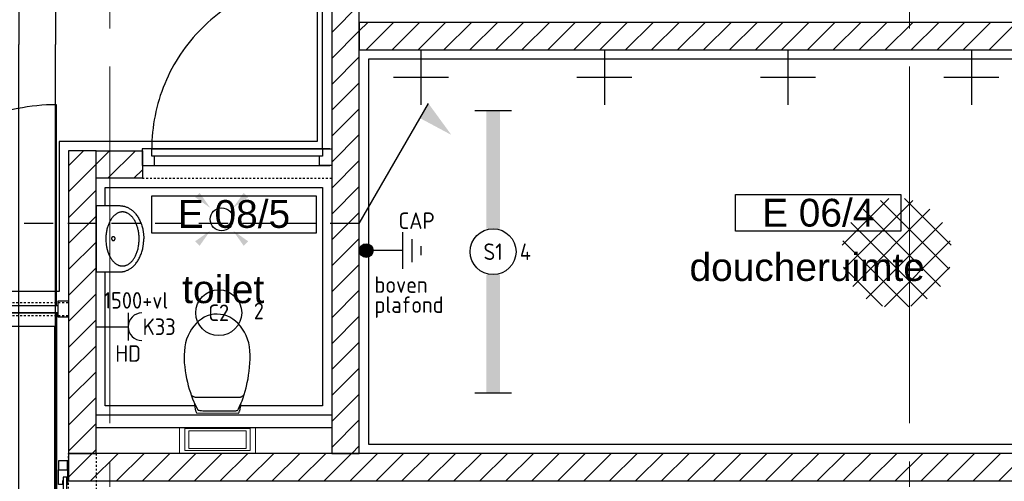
# Model space of a CAD drawing. Header units: millimetres. Extents: x -38031 to 123247, y -16330 to 129979.
# Tile 79 of 235: x -491 to 4874, y 41157 to 43674. Entities that reach past the tile are written whole.
import ezdxf
from ezdxf.enums import TextEntityAlignment as Align

# ---------------------------------------------------------------- set-up
doc = ezdxf.new("R2010")
doc.units = ezdxf.units.MM
doc.header["$LTSCALE"] = 50
for name, pattern in [('HIDDEN2', [4.7625, 3.175, -1.5875]), ('STYLE_01', [0.41664, 0.20828, -0.20836]), ('STYLE_11', [5, 3.888855, -0.416718, 0.277786, -0.416641])]:
    doc.linetypes.add(name, pattern=pattern)
for name, color, linetype in [('AB$1A---_ATTRIB035', 8, 'Continuous'), ('AL$1A---_ALGEMEEN', 8, 'Continuous'), ('AM$1A---_ARCERING', 8, 'Continuous'), ('AT$1A---_TEKST100', 8, 'Continuous'), ('BOUWKUNDIG', 8, 'Continuous'), ('EL6121--', 3, 'Continuous'), ('EL6131--_KG', 3, 'Continuous'), ('EL6222--', 3, 'Continuous'), ('EL6311--', 3, 'Continuous')]:
    doc.layers.add(name, color=color, linetype=linetype)
doc.layers.add('stramien', color=1, linetype='STYLE_11', lineweight=15)
doc.styles.add('Arial', font='ARIAL.TTF')
doc.styles.add('Arial (bold)', font='ARIALBD.TTF')
doc.styles.add('BURO-018', font='iso.shx', dxfattribs={"height": 90})
doc.styles.get("Standard").update_dxf_attribs({"font": 'iso.shx'})
pattern_1 = [(45, (-987936.49, -175784.82), (70.710678, -70.710678), [])]

# ---------------------------------------------------------------- blocks, each defined once
blk = doc.blocks.new('E00411')
at = {"color": 0, "linetype": 'Continuous'}
blk.add_circle((0, 0), 1.25, dxfattribs=at)
for points in [[(-2.89, 2.4), (-2.4, 2.89), (-1.24, 1.24)], [(2.4, 2.89), (2.89, 2.4), (1.24, 1.24)], [(-2.4, -2.89), (-2.89, -2.4), (-1.24, -1.24)], [(2.89, -2.4), (2.4, -2.89), (1.24, -1.24)]]:
    blk.add_solid(points, dxfattribs=at)
at = {"color": 0, "linetype": 'Continuous', "style": 'BURO-018'}
for tag, p in [('E_GKAST', (0, 8)), ('E_GROEP', (0, 5)), ('E_SLET1', (4.5, 2)), ('E_GROEP', (0, 0)), ('E_GKAST', (0, 0))]:
    blk.add_attdef(tag, text='', height=1.8, dxfattribs=at).set_placement(p, align=Align.MIDDLE)
at = {"color": 0, "linetype": 'Continuous', "style": 'BURO-018', "flags": 1}
for tag, p in [('E_SGROEP', (4.5, 5)), ('E_MATCODE', (0, 0)), ('E_SGROEP', (0, 0))]:
    blk.add_attdef(tag, text='', height=1.8, dxfattribs=at).set_placement(p, align=Align.MIDDLE)
blk = doc.blocks.new('E00443')
at = {"color": 0}
for points in [[(-2.969, 0.567), (-0.431, 3.105)], [(-2.867, -0.746), (0.882, 3.003)], [(2.867, -0.746), (-0.882, 3.003)], [(2.969, 0.567), (0.431, 3.105)], [(-2.388, -1.68), (1.816, 2.524)], [(2.388, -1.68), (-1.816, 2.524)], [(1.657, -2.365), (-2.501, 1.793)], [(-1.657, -2.365), (2.501, 1.793)], [(0.667, -2.789), (-2.925, 0.803)], [(-0.667, -2.789), (2.925, 0.803)], [(-0.773, -2.763), (-2.899, -0.637)], [(0.773, -2.763), (2.899, -0.637)]]:
    blk.add_lwpolyline(points, dxfattribs=at)
at = {"color": 0, "linetype": 'Continuous', "style": 'BURO-018', "flags": 1}
blk.add_attdef('E_MATCODE', text='', height=1.8, dxfattribs=at).set_placement((0, 0), align=Align.MIDDLE)
blk = doc.blocks.new('1115B3A')
at = {"color": 0, "linetype": 'Continuous'}
blk.add_circle((0, 0), 2.5, dxfattribs=at)
at = {"color": 0, "linetype": 'Continuous', "style": 'BURO-018'}
for tag, p in [('E_GKAST', (0, 8)), ('E_GROEP', (0, 5)), ('E_SGROEP', (4.5, 5)), ('E_ARMCODE', (0, 0)), ('E_SLET', (4.5, -1))]:
    blk.add_attdef(tag, text='', height=1.8, dxfattribs=at).set_placement(p, align=Align.MIDDLE)
blk = doc.blocks.new('1115B61540')
at = {"color": 0}
for p, q in [((-15.4, 2), (-15.4, -2)), ((15.4, 2), (15.4, -2))]:
    blk.add_line(p, q, dxfattribs=at)
at = {"color": 0, "linetype": 'Continuous'}
blk.add_circle((0, 0), 2.5, dxfattribs=at)
at = {"color": 0}
for points in [[(-2.5, 0.75), (-15.4, 0.75), (-2.5, -0.75), (-15.4, -0.75)], [(2.5, 0.75), (15.4, 0.75), (2.5, -0.75), (15.4, -0.75)]]:
    blk.add_solid(points, dxfattribs=at)
at = {"color": 0, "linetype": 'Continuous', "style": 'BURO-018'}
for tag, p in [('E_GKAST', (0, 8)), ('E_GROEP', (0, 5)), ('E_SGROEP', (4.5, 5)), ('E_ARMCODE', (0, 0)), ('E_SLET', (4.5, -3))]:
    blk.add_attdef(tag, text='', height=1.8, dxfattribs=at).set_placement(p, align=Align.MIDDLE)
blk = doc.blocks.new('E-GK-GTC-C83C')
at = {"color": 0, "linetype": 'Continuous'}
for p, q in [((-0.5, 100), (0.5, 100)), ((-0.5, -100), (0.5, -100))]:
    blk.add_line(p, q, dxfattribs=at)
blk = doc.blocks.new('E00441')
at = {"color": 0}
for p, q in [((0.5, 6), (-0.5, 6)), ((1.25, 5), (-1.25, 5)), ((2, 4), (-2, 4)), ((0, 4), (0, 0.75))]:
    blk.add_line(p, q, dxfattribs=at)
at = {"color": 0, "const_width": 0.75}
blk.add_lwpolyline([(-0.375, 0, 1), (0.375, 0, 1)], format="xyb", close=True, dxfattribs=at)
at = {"color": 0}
blk.add_circle((0, 0), 0.75, dxfattribs=at)
at = {"color": 0, "style": 'BURO-018'}
blk.add_attdef('E_TEXT1', text='', height=1.8, dxfattribs=at).set_placement((5, 2), align=Align.MIDDLE)
at = {"color": 0, "linetype": 'Continuous', "style": 'BURO-018', "flags": 1}
blk.add_attdef('E_MATCODE', text='', height=1.8, dxfattribs=at).set_placement((0, 0), align=Align.MIDDLE)
blk = doc.blocks.new('E00435')
at = {"color": 0}
blk.add_line((0, 0), (3.775, 6.538), dxfattribs=at)
blk.add_solid([(3.314, 5.741), (5.022, 4.827), (3.775, 6.538), (5.022, 4.827)], dxfattribs=at)
at = {"color": 0, "linetype": 'Continuous', "style": 'BURO-018', "flags": 1}
blk.add_attdef('E_MATCODE', text='', height=1.8, dxfattribs=at).set_placement((0, 0), align=Align.MIDDLE)
blk = doc.blocks.new('Group-18')
at = {"layer": 'AL$1A---_ALGEMEEN', "color": 0}
for points in [[(-56636, 16334.1), (-55231, 16334.1), (-55231, 14434.1), (-56636, 14434.1), (-56636, 13616.1), (-58766, 13616.1), (-58766, 25504.1), (-56636, 25504.1)], [(-56386, 14184), (-55202, 14184), (-55202, 12994.1), (-56386, 12994.1)], [(-58766, 749.1), (-56636, 749.1), (-56636, 4700), (-55179, 4700), (-55179, 6599.7), (-56661, 6605), (-56661, 13426.1), (-58766, 13426.1)]]:
    blk.add_lwpolyline(points, close=True, dxfattribs=at)
blk.add_lwpolyline([(-48936, 14884), (-54952, 14884), (-54952, 12784.1), (-46336, 12784)], dxfattribs=at)
blk = doc.blocks.new('32x_staal-mk 854-rolluik-p')
at = {"layer": 'AT$1A---_TEKST100', "insert": (64, 182.8), "char_height": 126.27, "attachment_point": 5, "line_spacing_factor": 0.967741, "style": 'Arial (bold)'}
blk.add_mtext('{\\C256;rolluik}', dxfattribs=at)
at = {"color": 0}
blk.add_wipeout([(-2020, 20), (2020, 20), (2020, 40), (-2020, 40)], dxfattribs=at).dxf.layer = 'AL$1A---_ALGEMEEN'
at = {"layer": 'AL$1A---_ALGEMEEN', "color": 0, "lineweight": 30}
for points in [[(-2002.2, 42), (-1980.2, 42), (-1980.2, 65), (-2060.2, 65), (-2060.2, 15), (-1980.2, 15), (-1980.2, 17.5)], [(2002.2, 42), (1980.2, 42), (1980.2, 65), (2060.2, 65), (2060.2, 15), (1980.2, 15), (1980.2, 17.5)]]:
    blk.add_lwpolyline(points, dxfattribs=at)
at = {"layer": 'AL$1A---_ALGEMEEN', "color": 0}
blk.add_lwpolyline([(-2020, 20), (2020, 20), (2020, 40), (-2020, 40)], close=True, dxfattribs=at)
at = {"color": 0, "lineweight": 30}
for points in [[(-2110.2, 65), (-2060.2, 65), (-2060.2, 15), (-2110.2, 15)], [(2110.2, 65), (2060.2, 65), (2060.2, 15), (2110.2, 15)]]:
    blk.add_wipeout(points, dxfattribs=at).dxf.layer = 'AL$1A---_ALGEMEEN'
at = {"layer": 'AL$1A---_ALGEMEEN', "color": 0, "lineweight": 30}
for points in [[(-2110.2, 65), (-2060.2, 65), (-2060.2, 15), (-2110.2, 15)], [(2110.2, 65), (2060.2, 65), (2060.2, 15), (2110.2, 15)]]:
    blk.add_lwpolyline(points, close=True, dxfattribs=at)
blk = doc.blocks.new('toil. 11 top')
at = {"color": 0, "lineweight": 5}
blk.add_wipeout([(-206.7, 208.36), (-206.7, 71.4), (206.46, 71.4), (206.46, 208.87)], dxfattribs=at).dxf.layer = 'AL$1A---_ALGEMEEN'
at = {"color": 0}
blk.add_wipeout([(-127.128, -63.698), (-126.618, -59.378), (-126.108, -54.798), (-125.598, -50.738), (-124.838, -46.928), (-124.328, -42.858), (-123.818, -39.048), (-123.058, -35.488), (-122.298, -31.938), (-121.538, -28.628), (-120.768, -25.578), (-120.008, -22.788), (-118.988, -19.738), (-118.228, -17.198), (-117.218, -14.908), (-114.668, -10.338), (114.512, -9.578), (115.782, -11.608), (117.052, -13.888), (118.322, -16.438), (119.342, -19.228), (120.362, -22.278), (121.372, -25.328), (122.142, -28.628), (123.152, -31.938), (123.922, -35.998), (124.422, -39.558), (125.192, -43.368), (125.952, -47.438), (126.462, -51.248), (127.222, -55.308), (128.742, -63.188)], dxfattribs=at).dxf.layer = 'AL$1A---_ALGEMEEN'
at = {"layer": 'AL$1A---_ALGEMEEN', "color": 0, "lineweight": 5}
blk.add_line((-528.35, 0), (571.65, 0), dxfattribs=at)
at = {"layer": 'AL$1A---_ALGEMEEN', "color": 0, "lineweight": 5, "flags": 128}
blk.add_lwpolyline([(-206.7, 208.36), (-206.7, 71.4), (206.46, 71.4), (206.46, 208.87)], dxfattribs=at)
at = {"layer": 'AL$1A---_ALGEMEEN', "color": 0, "flags": 128}
blk.add_lwpolyline([(-127.128, -63.698), (-126.618, -59.378), (-126.108, -54.798), (-125.598, -50.738), (-124.838, -46.928), (-124.328, -42.858), (-123.818, -39.048), (-123.058, -35.488), (-122.298, -31.938), (-121.538, -28.628), (-120.768, -25.578), (-120.008, -22.788), (-118.988, -19.738), (-118.228, -17.198), (-117.218, -14.908), (-114.668, -10.338), (114.512, -9.578), (115.782, -11.608), (117.052, -13.888), (118.322, -16.438), (119.342, -19.228), (120.362, -22.278), (121.372, -25.328), (122.142, -28.628), (123.152, -31.938), (123.922, -35.998), (124.422, -39.558), (125.192, -43.368), (125.952, -47.438), (126.462, -51.248), (127.222, -55.308), (128.742, -63.188)], dxfattribs=at)
at = {"color": 0, "lineweight": 5}
blk.add_wipeout([(-206.7, 208.36), (206.46, 208.36), (206.46, 71.4), (-206.7, 71.4)], dxfattribs=at).dxf.layer = 'AL$1A---_ALGEMEEN'
at = {"color": 0}
blk.add_wipeout([(-182.768, -325.918), (-182.518, -304.068), (-181.248, -282.468), (-179.218, -260.868), (-176.678, -239.528), (-173.118, -218.688), (-169.308, -198.108), (-164.728, -177.778), (-159.898, -158.208), (-154.308, -139.158), (-148.468, -120.858), (-142.368, -103.068), (-136.018, -86.568), (-129.408, -70.808), (-122.548, -55.568), (-115.688, -41.338), (-108.578, -28.378), (-107.308, -27.108), (-105.018, -25.838), (-101.718, -24.818), (-97.648, -24.058), (-92.818, -23.298), (-87.228, -22.788), (-80.878, -22.278), (-73.758, -22.028), (-66.398, -21.768), (-58.008, -21.518), (-49.368, -21.518), (-40.218, -21.518), (-30.568, -21.258), (-20.398, -21.258), (0.692, -21.258), (11.092, -21.258), (21.772, -21.258), (31.682, -21.258), (41.592, -21.008), (50.482, -21.008), (59.372, -20.758), (67.502, -20.758), (75.382, -20.758), (82.242, -21.008), (88.602, -21.258), (94.442, -21.518), (99.272, -22.028), (103.332, -22.788), (106.382, -23.548), (109.942, -25.578), (113.242, -32.438), (120.102, -45.908), (126.712, -60.898), (133.062, -76.658), (138.912, -93.168), (144.752, -110.188), (150.092, -128.228), (155.172, -147.028), (157.462, -156.688), (161.782, -176.248), (165.842, -196.328), (169.142, -216.908), (171.942, -238.258), (174.232, -259.848), (176.012, -281.708), (177.022, -303.558), (177.532, -325.918), (176.512, -348.788), (173.722, -370.898), (169.402, -392.488), (163.302, -412.568), (155.682, -432.388), (146.532, -450.428), (136.112, -467.708), (124.682, -483.718), (111.722, -497.948), (98.002, -510.898), (83.012, -522.078), (67.252, -531.738), (50.732, -539.108), (33.712, -544.698), (-2.618, -549.018), (-20.908, -547.998), (-38.948, -544.698), (-56.228, -539.108), (-72.748, -531.738), (-88.498, -522.078), (-103.238, -510.898), (-117.218, -497.948), (-129.918, -483.718), (-141.608, -467.708), (-152.028, -450.428), (-161.178, -432.388), (-168.798, -412.568), (-174.898, -392.488), (-179.218, -370.898)], dxfattribs=at).dxf.layer = 'AL$1A---_ALGEMEEN'
at = {"layer": 'AL$1A---_ALGEMEEN', "color": 0, "lineweight": 5}
blk.add_lwpolyline([(-206.7, 208.36), (206.46, 208.36), (206.46, 71.4), (-206.7, 71.4)], close=True, dxfattribs=at)
at = {"layer": 'AL$1A---_ALGEMEEN', "color": 0, "flags": 128}
blk.add_lwpolyline([(-182.768, -325.918), (-182.518, -304.068), (-181.248, -282.468), (-179.218, -260.868), (-176.678, -239.528), (-173.118, -218.688), (-169.308, -198.108), (-164.728, -177.778), (-159.898, -158.208), (-154.308, -139.158), (-148.468, -120.858), (-142.368, -103.068), (-136.018, -86.568), (-129.408, -70.808), (-122.548, -55.568), (-115.688, -41.338), (-108.578, -28.378), (-107.308, -27.108), (-105.018, -25.838), (-101.718, -24.818), (-97.648, -24.058), (-92.818, -23.298), (-87.228, -22.788), (-80.878, -22.278), (-73.758, -22.028), (-66.398, -21.768), (-58.008, -21.518), (-49.368, -21.518), (-40.218, -21.518), (-30.568, -21.258), (-20.398, -21.258), (0.692, -21.258), (11.092, -21.258), (21.772, -21.258), (31.682, -21.258), (41.592, -21.008), (50.482, -21.008), (59.372, -20.758), (67.502, -20.758), (75.382, -20.758), (82.242, -21.008), (88.602, -21.258), (94.442, -21.518), (99.272, -22.028), (103.332, -22.788), (106.382, -23.548), (109.942, -25.578), (113.242, -32.438), (120.102, -45.908), (126.712, -60.898), (133.062, -76.658), (138.912, -93.168), (144.752, -110.188), (150.092, -128.228), (155.172, -147.028), (157.462, -156.688), (161.782, -176.248), (165.842, -196.328), (169.142, -216.908), (171.942, -238.258), (174.232, -259.848), (176.012, -281.708), (177.022, -303.558), (177.532, -325.918), (176.512, -348.788), (173.722, -370.898), (169.402, -392.488), (163.302, -412.568), (155.682, -432.388), (146.532, -450.428), (136.112, -467.708), (124.682, -483.718), (111.722, -497.948), (98.002, -510.898), (83.012, -522.078), (67.252, -531.738), (50.732, -539.108), (33.712, -544.698), (-2.618, -549.018), (-20.908, -547.998), (-38.948, -544.698), (-56.228, -539.108), (-72.748, -531.738), (-88.498, -522.078), (-103.238, -510.898), (-117.218, -497.948), (-129.918, -483.718), (-141.608, -467.708), (-152.028, -450.428), (-161.178, -432.388), (-168.798, -412.568), (-174.898, -392.488), (-179.218, -370.898), (-182.768, -325.918)], dxfattribs=at)
at = {"color": 0, "lineweight": 5}
blk.add_wipeout([(-178.448, 195.482), (177.022, 195.482), (177.022, 75.042), (-178.448, 75.042)], dxfattribs=at).dxf.layer = 'AL$1A---_ALGEMEEN'
at = {"color": 0}
blk.add_wipeout([(-146.438, -115.268), (-145.168, -112.478), (-143.638, -109.928), (-141.858, -107.648), (-139.828, -105.108), (-137.798, -103.328), (-135.508, -101.798), (-132.968, -100.278), (-130.428, -99.008), (-127.888, -98.248), (-125.088, -97.228), (-122.548, -96.718), (-119.758, -96.208), (-116.958, -95.958), (-114.168, -95.708), (-108.578, -95.458), (109.942, -95.458), (112.232, -95.708), (115.022, -95.708), (117.562, -95.958), (120.102, -95.958), (122.642, -96.468), (125.192, -96.978), (127.472, -97.738), (130.012, -98.748), (132.302, -99.768), (134.592, -101.038), (136.872, -102.818), (138.912, -104.598), (140.942, -107.138), (142.722, -109.428), (146.282, -115.268)], dxfattribs=at).dxf.layer = 'AL$1A---_ALGEMEEN'
at = {"layer": 'AL$1A---_ALGEMEEN', "color": 0, "lineweight": 5, "flags": 128}
blk.add_lwpolyline([(-178.448, 195.482), (177.022, 195.482), (177.022, 75.042), (-178.448, 75.042), (-178.448, 195.482)], dxfattribs=at)
at = {"layer": 'AL$1A---_ALGEMEEN', "color": 0, "flags": 128}
blk.add_lwpolyline([(-146.438, -115.268), (-145.168, -112.478), (-143.638, -109.928), (-141.858, -107.648), (-139.828, -105.108), (-137.798, -103.328), (-135.508, -101.798), (-132.968, -100.278), (-130.428, -99.008), (-127.888, -98.248), (-125.088, -97.228), (-122.548, -96.718), (-119.758, -96.208), (-116.958, -95.958), (-114.168, -95.708), (-108.578, -95.458), (109.942, -95.458), (112.232, -95.708), (115.022, -95.708), (117.562, -95.958), (120.102, -95.958), (122.642, -96.468), (125.192, -96.978), (127.472, -97.738), (130.012, -98.748), (132.302, -99.768), (134.592, -101.038), (136.872, -102.818), (138.912, -104.598), (140.942, -107.138), (142.722, -109.428), (146.282, -115.268)], dxfattribs=at)
at = {"color": 0, "lineweight": 5}
blk.add_wipeout([(-156.598, 183.292), (155.172, 183.292), (155.172, 87.492), (-156.598, 87.492)], dxfattribs=at).dxf.layer = 'AL$1A---_ALGEMEEN'
at = {"layer": 'AL$1A---_ALGEMEEN', "color": 0, "lineweight": 5, "flags": 128}
blk.add_lwpolyline([(-156.598, 183.292), (155.172, 183.292), (155.172, 87.492), (-156.598, 87.492), (-156.598, 183.292)], dxfattribs=at)
blk = doc.blocks.new('Group-97')
at = {"layer": 'AL$1A---_ALGEMEEN', "color": 0}
for p, q in [((-51666, 14934.1), (-51666, 14634.1)), ((-51516, 14784.1), (-51816, 14784.1))]:
    blk.add_line(p, q, dxfattribs=at)
blk = doc.blocks.new('Group-98')
at = {"layer": 'AL$1A---_ALGEMEEN', "color": 0}
for p, q in [((-52666, 14934.1), (-52666, 14634.1)), ((-52516, 14784.1), (-52816, 14784.1))]:
    blk.add_line(p, q, dxfattribs=at)
blk = doc.blocks.new('Group-99')
at = {"layer": 'AL$1A---_ALGEMEEN', "color": 0}
for p, q in [((-53666, 14934.1), (-53666, 14634.1)), ((-53516, 14784.1), (-53816, 14784.1))]:
    blk.add_line(p, q, dxfattribs=at)
blk = doc.blocks.new('Group-100')
at = {"layer": 'AL$1A---_ALGEMEEN', "color": 0}
for p, q in [((-54666, 14934.1), (-54666, 14634.1)), ((-54516, 14784.1), (-54816, 14784.1))]:
    blk.add_line(p, q, dxfattribs=at)
blk = doc.blocks.new('fonteintje 360 x 240')
at = {"color": 0}
blk.add_wipeout([(0, -132.1), (180, -132.1), (180, -133.1), (180, -134.2), (179.9, -135.3), (179.9, -136.3), (179.9, -137.4), (179.8, -138.5), (179.7, -139.5), (179.6, -140.6), (179.5, -141.6), (179.4, -142.7), (179.3, -143.7), (179.2, -144.8), (179, -145.8), (178.8, -146.8), (178.7, -147.9), (178.5, -148.9), (178.3, -150), (178.1, -151), (177.9, -152), (177.6, -153), (177.4, -154.1), (177.2, -155.1), (176.9, -156.1), (176.6, -157.1), (176.3, -158.2), (176, -159.2), (175.7, -160.2), (175.4, -161.2), (175, -162.2), (174.7, -163.2), (174.3, -164.2), (174, -165.2), (173.6, -166.2), (173.2, -167.2), (172.8, -168.2), (172.4, -169.2), (171.9, -170.2), (171.5, -171.2), (171, -172.1), (170.6, -173.1), (170.1, -174.1), (169.6, -175.1), (169.1, -176.1), (168.6, -177), (168.1, -178), (167.5, -179), (167, -179.9), (166.4, -180.9), (165.9, -181.9), (165.3, -182.8), (164.7, -183.8), (164.1, -184.7), (163.5, -185.7), (162.8, -186.6), (162.2, -187.6), (161.5, -188.5), (160.9, -189.5), (160.2, -190.4), (159.5, -191.4), (158.8, -192.3), (158.1, -193.2), (157.4, -194.2), (156.6, -195.1), (155.9, -196), (155.1, -197), (154.4, -197.9), (153.6, -198.8), (152.8, -199.7), (152, -200.6), (151.2, -201.5), (150.4, -202.4), (149.6, -203.3), (148.8, -204.1), (147.9, -205), (147.1, -205.9), (146.2, -206.7), (145.4, -207.6), (144.5, -208.4), (143.6, -209.3), (142.7, -210.1), (141.8, -210.9), (140.9, -211.7), (140, -212.6), (139.1, -213.4), (138.2, -214.2), (137.2, -215), (136.3, -215.8), (135.3, -216.5), (134.4, -217.3), (133.4, -218.1), (132.4, -218.8), (131.4, -219.6), (130.4, -220.4), (129.4, -221.1), (128.4, -221.8), (127.4, -222.6), (126.3, -223.3), (125.3, -224), (124.2, -224.8), (123.2, -225.5), (122.1, -226.2), (121, -226.9), (119.9, -227.6), (118.8, -228.2), (117.7, -228.9), (116.6, -229.6), (115.5, -230.3), (114.4, -230.9), (113.2, -231.6), (112.1, -232.2), (110.9, -232.9), (109.8, -233.5), (108.6, -234.1), (107.4, -234.8), (106.2, -235.4), (105, -236), (103.8, -236.6), (102.6, -237.2), (101.4, -237.8), (100.2, -238.4), (98.9, -239), (97.7, -239.5), (96.4, -240.1), (95.2, -240.7), (93.9, -241.2), (92.6, -241.8), (91.3, -242.3), (90, -242.9), (88.7, -243.4), (87.4, -243.9), (86.1, -244.4), (84.8, -244.9), (83.4, -245.4), (82.1, -245.9), (80.8, -246.4), (79.5, -246.9), (78.1, -247.3), (76.8, -247.8), (75.5, -248.2), (74.1, -248.7), (72.8, -249.1), (71.4, -249.5), (70.1, -250), (68.7, -250.4), (67.4, -250.8), (66, -251.1), (64.6, -251.5), (63.3, -251.9), (61.9, -252.3), (60.5, -252.6), (59.1, -253), (57.8, -253.3), (56.4, -253.6), (55, -254), (53.6, -254.3), (52.2, -254.6), (50.8, -254.9), (49.4, -255.2), (48, -255.4), (46.6, -255.7), (45.2, -256), (43.8, -256.2), (42.4, -256.5), (41, -256.7), (39.5, -256.9), (38.1, -257.2), (36.7, -257.4), (35.3, -257.6), (33.8, -257.8), (32.4, -258), (31, -258.2), (29.5, -258.3), (28.1, -258.5), (26.6, -258.6), (25.2, -258.8), (23.7, -258.9), (22.3, -259.1), (20.8, -259.2), (19.3, -259.3), (17.9, -259.4), (16.4, -259.5), (14.9, -259.6), (13.4, -259.7), (12, -259.7), (10.5, -259.8), (9, -259.8), (7.5, -259.9), (6, -259.9), (4.5, -260), (3, -260), (1.5, -260), (0, -260)], dxfattribs=at).dxf.layer = 'AL$1A---_ALGEMEEN'
at = {"layer": 'AL$1A---_ALGEMEEN', "color": 0}
blk.add_open_spline([(180, -132.1), (180, -166.3), (131.8, -225.7), (48.2, -260), (0, -260)], degree=2, dxfattribs=at)
at = {"color": 0}
blk.add_wipeout([(180, -132.1), (180, 0), (-180, 0), (-180, -132.1)], dxfattribs=at).dxf.layer = 'AL$1A---_ALGEMEEN'
at = {"layer": 'AL$1A---_ALGEMEEN', "color": 0}
blk.add_lwpolyline([(180, -132.1), (180, 0), (-180, 0), (-180, -132.1)], dxfattribs=at)
at = {"color": 0}
blk.add_wipeout([(0, -132.1), (-180, -132.1), (-180, -133.1), (-180, -134.2), (-179.9, -135.3), (-179.9, -136.3), (-179.9, -137.4), (-179.8, -138.5), (-179.7, -139.5), (-179.6, -140.6), (-179.5, -141.6), (-179.4, -142.7), (-179.3, -143.7), (-179.2, -144.8), (-179, -145.8), (-178.8, -146.8), (-178.7, -147.9), (-178.5, -148.9), (-178.3, -150), (-178.1, -151), (-177.9, -152), (-177.6, -153), (-177.4, -154.1), (-177.2, -155.1), (-176.9, -156.1), (-176.6, -157.1), (-176.3, -158.2), (-176, -159.2), (-175.7, -160.2), (-175.4, -161.2), (-175, -162.2), (-174.7, -163.2), (-174.3, -164.2), (-174, -165.2), (-173.6, -166.2), (-173.2, -167.2), (-172.8, -168.2), (-172.4, -169.2), (-171.9, -170.2), (-171.5, -171.2), (-171, -172.1), (-170.6, -173.1), (-170.1, -174.1), (-169.6, -175.1), (-169.1, -176.1), (-168.6, -177), (-168.1, -178), (-167.5, -179), (-167, -179.9), (-166.4, -180.9), (-165.9, -181.9), (-165.3, -182.8), (-164.7, -183.8), (-164.1, -184.7), (-163.5, -185.7), (-162.8, -186.6), (-162.2, -187.6), (-161.5, -188.5), (-160.9, -189.5), (-160.2, -190.4), (-159.5, -191.4), (-158.8, -192.3), (-158.1, -193.2), (-157.4, -194.2), (-156.6, -195.1), (-155.9, -196), (-155.1, -197), (-154.4, -197.9), (-153.6, -198.8), (-152.8, -199.7), (-152, -200.6), (-151.2, -201.5), (-150.4, -202.4), (-149.6, -203.3), (-148.8, -204.1), (-147.9, -205), (-147.1, -205.9), (-146.2, -206.7), (-145.4, -207.6), (-144.5, -208.4), (-143.6, -209.3), (-142.7, -210.1), (-141.8, -210.9), (-140.9, -211.7), (-140, -212.6), (-139.1, -213.4), (-138.2, -214.2), (-137.2, -215), (-136.3, -215.8), (-135.3, -216.5), (-134.4, -217.3), (-133.4, -218.1), (-132.4, -218.8), (-131.4, -219.6), (-130.4, -220.4), (-129.4, -221.1), (-128.4, -221.8), (-127.4, -222.6), (-126.3, -223.3), (-125.3, -224), (-124.2, -224.8), (-123.2, -225.5), (-122.1, -226.2), (-121, -226.9), (-119.9, -227.6), (-118.8, -228.2), (-117.7, -228.9), (-116.6, -229.6), (-115.5, -230.3), (-114.4, -230.9), (-113.2, -231.6), (-112.1, -232.2), (-110.9, -232.9), (-109.8, -233.5), (-108.6, -234.1), (-107.4, -234.8), (-106.2, -235.4), (-105, -236), (-103.8, -236.6), (-102.6, -237.2), (-101.4, -237.8), (-100.2, -238.4), (-98.9, -239), (-97.7, -239.5), (-96.4, -240.1), (-95.2, -240.7), (-93.9, -241.2), (-92.6, -241.8), (-91.3, -242.3), (-90, -242.9), (-88.7, -243.4), (-87.4, -243.9), (-86.1, -244.4), (-84.8, -244.9), (-83.4, -245.4), (-82.1, -245.9), (-80.8, -246.4), (-79.5, -246.9), (-78.1, -247.3), (-76.8, -247.8), (-75.5, -248.2), (-74.1, -248.7), (-72.8, -249.1), (-71.4, -249.5), (-70.1, -250), (-68.7, -250.4), (-67.4, -250.8), (-66, -251.1), (-64.6, -251.5), (-63.3, -251.9), (-61.9, -252.3), (-60.5, -252.6), (-59.1, -253), (-57.8, -253.3), (-56.4, -253.6), (-55, -254), (-53.6, -254.3), (-52.2, -254.6), (-50.8, -254.9), (-49.4, -255.2), (-48, -255.4), (-46.6, -255.7), (-45.2, -256), (-43.8, -256.2), (-42.4, -256.5), (-41, -256.7), (-39.5, -256.9), (-38.1, -257.2), (-36.7, -257.4), (-35.3, -257.6), (-33.8, -257.8), (-32.4, -258), (-31, -258.2), (-29.5, -258.3), (-28.1, -258.5), (-26.6, -258.6), (-25.2, -258.8), (-23.7, -258.9), (-22.3, -259.1), (-20.8, -259.2), (-19.3, -259.3), (-17.9, -259.4), (-16.4, -259.5), (-14.9, -259.6), (-13.4, -259.7), (-12, -259.7), (-10.5, -259.8), (-9, -259.8), (-7.5, -259.9), (-6, -259.9), (-4.5, -260), (-3, -260), (-1.5, -260), (0, -260)], dxfattribs=at).dxf.layer = 'AL$1A---_ALGEMEEN'
at = {"layer": 'AL$1A---_ALGEMEEN', "color": 0}
blk.add_open_spline([(-180, -132.1), (-180, -166.3), (-131.8, -225.7), (-48.2, -260), (0, -260)], degree=2, dxfattribs=at)
at = {"color": 0}
blk.add_wipeout([(-0.6, -234.9), (-15.1, -234.4), (-29.3, -233.1), (-43.4, -231), (-57, -228), (-70, -224.2), (-82.4, -219.6), (-94, -214.3), (-104.8, -208.3), (-114.5, -201.7), (-123.1, -194.6), (-130.5, -186.9), (-136.7, -178.9), (-141.5, -170.5), (-145.1, -161.9), (-147.2, -153.1), (-147.9, -144.2), (-147.2, -135.3), (-145.1, -126.5), (-141.5, -117.8), (-136.7, -109.5), (-130.5, -101.4), (-123.1, -93.8), (-114.5, -86.6), (-104.8, -80), (-94, -74), (-82.4, -68.7), (-70, -64.2), (-57, -60.4), (-43.4, -57.4), (-29.3, -55.2), (-15.1, -53.9), (-0.6, -53.5), (13.8, -53.9), (28.1, -55.2), (42.1, -57.4), (55.7, -60.4), (68.8, -64.2), (81.2, -68.7), (92.8, -74), (103.5, -80), (113.2, -86.6), (121.8, -93.8), (129.3, -101.4), (135.4, -109.5), (140.3, -117.8), (143.8, -126.5), (146, -135.3), (146.7, -144.2), (146, -153.1), (143.8, -161.9), (140.3, -170.5), (135.4, -178.9), (129.3, -186.9), (121.8, -194.6), (113.2, -201.7), (103.5, -208.3), (92.8, -214.3), (81.2, -219.6), (68.8, -224.2), (55.7, -228), (42.1, -231), (28.1, -233.1), (13.8, -234.4)], dxfattribs=at).dxf.layer = 'AL$1A---_ALGEMEEN'
at = {"layer": 'AL$1A---_ALGEMEEN', "color": 0}
blk.add_open_spline([(-74.3, -65.6), (-40.1, -53.5), (38.8, -53.5), (107.2, -77.8), (146.7, -119.9), (146.7, -168.5), (107.2, -210.6), (38.8, -234.9), (-40.1, -234.9), (-108.4, -210.6), (-147.9, -168.5), (-147.9, -119.9), (-108.4, -77.8), (-74.3, -65.6)], degree=2, dxfattribs=at)
at = {"color": 0}
blk.add_wipeout([(1.3, -104), (0.3, -104), (-0.7, -103.8), (-1.7, -103.6), (-2.7, -103.3), (-3.6, -102.9), (-4.5, -102.4), (-5.3, -101.8), (-6.1, -101.2), (-6.8, -100.5), (-7.4, -99.7), (-7.9, -98.9), (-8.4, -98), (-8.7, -97.1), (-9, -96.2), (-9.1, -95.3), (-9.2, -94.3), (-9.1, -93.4), (-9, -92.4), (-8.7, -91.5), (-8.4, -90.6), (-7.9, -89.8), (-7.4, -88.9), (-6.8, -88.2), (-6.1, -87.5), (-5.3, -86.8), (-4.5, -86.3), (-3.6, -85.8), (-2.7, -85.4), (-1.7, -85.1), (-0.7, -84.8), (0.3, -84.7), (1.3, -84.7), (2.3, -84.7), (3.4, -84.8), (4.3, -85.1), (5.3, -85.4), (6.2, -85.8), (7.1, -86.3), (8, -86.8), (8.7, -87.5), (9.4, -88.2), (10, -88.9), (10.5, -89.8), (11, -90.6), (11.3, -91.5), (11.6, -92.4), (11.7, -93.4), (11.8, -94.3), (11.7, -95.3), (11.6, -96.2), (11.3, -97.1), (11, -98), (10.5, -98.9), (10, -99.7), (9.4, -100.5), (8.7, -101.2), (8, -101.8), (7.1, -102.4), (6.2, -102.9), (5.3, -103.3), (4.3, -103.6), (3.4, -103.8), (2.3, -104)], dxfattribs=at).dxf.layer = 'AL$1A---_ALGEMEEN'
at = {"layer": 'AL$1A---_ALGEMEEN', "color": 0}
blk.add_open_spline([(-3.9, -85.9), (-1.5, -84.7), (4.1, -84.7), (9, -87.2), (11.8, -91.7), (11.8, -96.9), (9, -101.4), (4.1, -104), (-1.5, -104), (-6.4, -101.4), (-9.2, -96.9), (-9.2, -91.7), (-6.4, -87.2), (-3.9, -85.9)], degree=2, dxfattribs=at)
blk = doc.blocks.new('32x_hout-mk 810-a')
at = {"color": 0}
blk.add_wipeout([(-20.7, -1023), (-20.7, -11), (-110.7, -11), (-110.7, -1023)], dxfattribs=at).dxf.layer = 'AL$1A---_ALGEMEEN'
at = {"layer": 'AL$1A---_ALGEMEEN', "color": 0}
blk.add_lwpolyline([(-20.7, -1023), (-20.7, -11), (-110.7, -11), (-110.7, -1023)], close=True, dxfattribs=at)
at = {"color": 0}
for points in [[(-20.7, -67), (-20.7, 0), (-110.7, 0), (-110.7, -67)], [(-110.7, -967), (-20.7, -967), (-20.7, -1034), (-110.7, -1034)]]:
    blk.add_wipeout(points, dxfattribs=at).dxf.layer = 'AL$1A---_ALGEMEEN'
at = {"layer": 'AL$1A---_ALGEMEEN', "color": 0}
for points in [[(-20.7, -67), (-20.7, 0), (-110.7, 0), (-110.7, -67)], [(909, -959.2), (908.2, -936.4), (906.8, -913.6), (904.8, -890.8), (902.3, -868.2), (899.2, -845.5), (895.6, -823), (891.4, -800.6), (886.7, -778.2), (881.4, -756), (875.6, -734), (869.2, -712), (862.4, -690.3), (854.9, -668.7), (847, -647.3), (838.5, -626.1), (829.5, -605.1), (820, -584.4), (810, -563.9), (799.5, -543.6), (788.5, -523.6), (777, -503.9), (765, -484.5), (752.6, -465.3), (739.6, -446.5), (726.3, -428), (712.5, -409.8), (698.2, -392), (683.5, -374.5), (668.4, -357.5), (652.8, -340.7), (636.9, -324.4), (620.6, -308.5), (603.8, -292.9), (586.7, -277.8), (569.3, -263.1), (551.5, -248.8), (533.3, -235), (514.8, -221.6), (496, -208.7), (476.8, -196.3), (457.4, -184.3), (437.7, -172.8), (417.7, -161.8), (397.4, -151.3), (376.9, -141.3), (356.2, -131.8), (335.2, -122.8), (314, -114.3), (292.6, -106.4), (271, -98.9), (249.3, -92), (227.3, -85.7), (205.3, -79.9), (183.1, -74.6), (160.7, -69.9), (138.3, -65.7), (115.8, -62.1), (93.1, -59), (70.4, -56.5), (47.7, -54.5), (24.9, -53.1), (2.1, -52.3), (-20.7, -52), (-20.7, -982), (909.3, -982)], [(-110.7, -967), (-20.7, -967), (-20.7, -1034), (-110.7, -1034)]]:
    blk.add_lwpolyline(points, close=True, dxfattribs=at)
at = {"color": 0}
blk.add_wipeout([(-60.7, -52), (-20.7, -52), (-20.7, -982), (-60.7, -982)], dxfattribs=at).dxf.layer = 'AL$1A---_ALGEMEEN'
at = {"layer": 'AL$1A---_ALGEMEEN', "color": 0}
blk.add_lwpolyline([(-60.7, -52), (-20.7, -52), (-20.7, -982), (-60.7, -982)], close=True, dxfattribs=at)
blk = doc.blocks.new('32x_hout-mk 853-p')
at = {"layer": 'AL$1A---_ALGEMEEN', "color": 0}
for points in [[(70.5, 1145.7), (97.5, 1144.7), (124.5, 1143.1), (151.4, 1140.8), (178.3, 1137.9), (205.1, 1134.3), (231.7, 1130.1), (258.3, 1125.2), (284.7, 1119.7), (311, 1113.6), (337.2, 1106.8), (363.1, 1099.5), (388.9, 1091.4), (414.4, 1082.8), (439.7, 1073.6), (464.8, 1063.7), (489.7, 1053.3), (514.2, 1042.2), (538.5, 1030.6), (562.5, 1018.4), (586.2, 1005.6), (609.5, 992.2), (632.5, 978.3), (655.2, 963.8), (677.5, 948.8), (699.4, 933.3), (720.9, 917.2), (742, 900.6), (762.6, 883.5), (782.9, 866), (802.7, 847.9), (822, 829.4), (840.9, 810.4), (859.3, 791), (877.2, 771.1), (894.6, 750.8), (911.5, 730.1), (927.8, 709), (943.7, 687.4), (958.9, 665.6), (973.7, 643.3), (987.9, 620.7), (1001.5, 597.8), (1014.5, 574.6), (1026.9, 551), (1038.8, 527.2), (1050, 503.1), (1060.7, 478.7), (1070.7, 454), (1080.1, 429.2), (1088.9, 404.1), (1097.1, 378.8), (1104.6, 353.3), (1111.5, 327.7), (1117.7, 301.8), (1123.3, 275.9), (1128.3, 249.8), (1132.6, 223.6), (1136.2, 197.3), (1139.2, 171), (1141.5, 144.5), (1143.2, 118), (1144.2, 91.5), (1144.5, 65), (43.5, 65), (43.5, 1146)], [(2200, 1158.7), (2173.6, 1157.7), (2147.1, 1156), (2120.7, 1153.7), (2094.4, 1150.8), (2068.2, 1147.2), (2042, 1142.9), (2016, 1138), (1990.1, 1132.4), (1964.3, 1126.2), (1938.7, 1119.4), (1913.3, 1111.9), (1888, 1103.8), (1863, 1095), (1838.2, 1085.7), (1813.6, 1075.7), (1789.2, 1065.1), (1765.2, 1054), (1741.4, 1042.2), (1717.9, 1029.8), (1694.7, 1016.9), (1671.8, 1003.4), (1649.2, 989.3), (1627, 974.6), (1605.2, 959.4), (1583.7, 943.7), (1562.7, 927.5), (1542, 910.7), (1521.7, 893.4), (1501.9, 875.6), (1482.5, 857.3), (1463.5, 838.6), (1445, 819.4), (1427, 799.7), (1409.5, 779.6), (1392.4, 759), (1375.9, 738.1), (1359.8, 716.7), (1344.3, 694.9), (1329.3, 672.8), (1314.9, 650.3), (1301, 627.4), (1287.7, 604.2), (1274.9, 580.7), (1262.7, 556.9), (1251.1, 532.7), (1240.1, 508.3), (1229.6, 483.7), (1219.8, 458.7), (1210.6, 433.6), (1202, 408.2), (1194, 382.6), (1186.6, 356.8), (1179.8, 330.8), (1173.7, 304.7), (1168.2, 278.4), (1163.4, 252), (1159.2, 225.5), (1155.6, 198.9), (1152.7, 172.2), (1150.4, 145.5), (1148.8, 118.7), (1147.8, 91.8), (1147.5, 65), (2226.5, 65), (2226.5, 1159)], [(70.5, -1055.7), (97.5, -1054.7), (124.5, -1053.1), (151.4, -1050.8), (178.3, -1047.9), (205.1, -1044.3), (231.7, -1040.1), (258.3, -1035.2), (284.7, -1029.7), (311, -1023.6), (337.2, -1016.8), (363.1, -1009.5), (388.9, -1001.4), (414.4, -992.8), (439.7, -983.6), (464.8, -973.7), (489.7, -963.3), (514.2, -952.2), (538.5, -940.6), (562.5, -928.4), (586.2, -915.6), (609.5, -902.2), (632.5, -888.3), (655.2, -873.8), (677.5, -858.8), (699.4, -843.3), (720.9, -827.2), (742, -810.6), (762.6, -793.5), (782.9, -776), (802.7, -757.9), (822, -739.4), (840.9, -720.4), (859.3, -701), (877.2, -681.1), (894.6, -660.8), (911.5, -640.1), (927.8, -619), (943.7, -597.4), (958.9, -575.6), (973.7, -553.3), (987.9, -530.7), (1001.5, -507.8), (1014.5, -484.6), (1026.9, -461), (1038.8, -437.2), (1050, -413.1), (1060.7, -388.7), (1070.7, -364), (1080.1, -339.2), (1088.9, -314.1), (1097.1, -288.8), (1104.6, -263.3), (1111.5, -237.7), (1117.7, -211.8), (1123.3, -185.9), (1128.3, -159.8), (1132.6, -133.6), (1136.2, -107.3), (1139.2, -81), (1141.5, -54.5), (1143.2, -28), (1144.2, -1.5), (1144.5, 25), (43.5, 25), (43.5, -1056)], [(2200, -1068.7), (2173.6, -1067.7), (2147.1, -1066), (2120.7, -1063.7), (2094.4, -1060.8), (2068.2, -1057.2), (2042, -1052.9), (2016, -1048), (1990.1, -1042.4), (1964.3, -1036.2), (1938.7, -1029.4), (1913.3, -1021.9), (1888, -1013.8), (1863, -1005), (1838.2, -995.7), (1813.6, -985.7), (1789.2, -975.1), (1765.2, -964), (1741.4, -952.2), (1717.9, -939.8), (1694.7, -926.9), (1671.8, -913.4), (1649.2, -899.3), (1627, -884.6), (1605.2, -869.4), (1583.7, -853.7), (1562.7, -837.5), (1542, -820.7), (1521.7, -803.4), (1501.9, -785.6), (1482.5, -767.3), (1463.5, -748.6), (1445, -729.4), (1427, -709.7), (1409.5, -689.6), (1392.4, -669), (1375.9, -648.1), (1359.8, -626.7), (1344.3, -604.9), (1329.3, -582.8), (1314.9, -560.3), (1301, -537.4), (1287.7, -514.2), (1274.9, -490.7), (1262.7, -466.9), (1251.1, -442.7), (1240.1, -418.3), (1229.6, -393.7), (1219.8, -368.7), (1210.6, -343.6), (1202, -318.2), (1194, -292.6), (1186.6, -266.8), (1179.8, -240.8), (1173.7, -214.7), (1168.2, -188.4), (1163.4, -162), (1159.2, -135.5), (1155.6, -108.9), (1152.7, -82.2), (1150.4, -55.5), (1148.8, -28.7), (1147.8, -1.8), (1147.5, 25), (2226.5, 25), (2226.5, -1069)]]:
    blk.add_lwpolyline(points, close=True, dxfattribs=at)
at = {"color": 0}
blk.add_wipeout([(43.5, 65), (1144.5, 65), (1144.5, 25), (43.5, 25)], dxfattribs=at).dxf.layer = 'AL$1A---_ALGEMEEN'
at = {"layer": 'AL$1A---_ALGEMEEN', "color": 0}
blk.add_lwpolyline([(43.5, 65), (1144.5, 65), (1144.5, 25), (43.5, 25)], close=True, dxfattribs=at)
at = {"color": 0}
for points in [[(-12.5, 90), (43.5, 90), (43.5, 0), (-12.5, 0)], [(1147.5, 65), (2236.5, 65), (2236.5, 25), (1147.5, 25)]]:
    blk.add_wipeout(points, dxfattribs=at).dxf.layer = 'AL$1A---_ALGEMEEN'
at = {"layer": 'AL$1A---_ALGEMEEN', "color": 0}
for points in [[(-12.5, 90), (43.5, 90), (43.5, 0), (-12.5, 0)], [(1147.5, 65), (2236.5, 65), (2236.5, 25), (1147.5, 25)]]:
    blk.add_lwpolyline(points, close=True, dxfattribs=at)
at = {"color": 0}
blk.add_wipeout([(2236.5, 90), (2292.5, 90), (2292.5, 0), (2236.5, 0)], dxfattribs=at).dxf.layer = 'AL$1A---_ALGEMEEN'
at = {"layer": 'AL$1A---_ALGEMEEN', "color": 0, "linetype": 'STYLE_01'}
for p, q in [((-12.5, 80), (2292.5, 80)), ((-12.5, 10), (2292.5, 10))]:
    blk.add_line(p, q, dxfattribs=at)
at = {"layer": 'AL$1A---_ALGEMEEN', "color": 0}
blk.add_lwpolyline([(2236.5, 90), (2292.5, 90), (2292.5, 0), (2236.5, 0)], close=True, dxfattribs=at)
blk = doc.blocks.new('tekst 9 pts-1')
at = {"layer": 'AL$1A---_ALGEMEEN', "color": 0, "style": 'Arial'}
blk.add_attdef('naam_ruimte', text='', height=151.5, dxfattribs=at).set_placement((0, -41.1), align=Align.TOP_CENTER)
at = {"layer": 'AL$1A---_ALGEMEEN', "color": 0, "flags": 1}
for tag, p in [('oppervlakte', (-617.5, -1003)), ('stramiennummer', (-617.5, -1275.7))]:
    blk.add_attdef(tag, p, '', height=151.5, dxfattribs=at)
blk = doc.blocks.new('ruimtenummer')
at = {"layer": 'AL$1A---_ALGEMEEN', "color": 0, "flags": 1}
for tag, p in [('peil', (-450, -397.1)), ('onderdeel', (-450, -669.8))]:
    blk.add_attdef(tag, p, '', height=151.5, dxfattribs=at)
at = {"color": 0}
blk.add_wipeout([(-450, 100), (450, 100), (450, -100), (-450, -100)], dxfattribs=at).dxf.layer = 'AL$1A---_ALGEMEEN'
at = {"layer": 'AL$1A---_ALGEMEEN', "color": 0}
blk.add_lwpolyline([(-450, 100), (450, 100), (450, -100), (-450, -100)], close=True, dxfattribs=at)
at = {"layer": 'AL$1A---_ALGEMEEN', "color": 0, "style": 'Arial'}
blk.add_attdef('ruimtenummer', text='', height=151.5, dxfattribs=at).set_placement((0, 78), align=Align.TOP_CENTER)
blk = doc.blocks.new('200254 W 210 11-06-2007')
at = {"layer": 'AM$1A---_ARCERING', "linetype": 'Continuous', "lineweight": 5}
h = blk.add_hatch(dxfattribs=at)
h.set_pattern_fill('KALKZANDSTEEN', color=256, scale=50, style=0, pattern_type=2)
h.set_pattern_definition(pattern_1)
h.paths.add_polyline_path([(-34840, 18671.4), (-34840, 18521.4), (-28824, 18521.4), (-28824, 18671.4), (-29644.4, 18671.4)])
at = {"layer": 'AL$1A---_ALGEMEEN', "linetype": 'STYLE_01'}
blk.add_line((-36021.5, 17821.6), (-34990, 17821.6), dxfattribs=at)
at = {"layer": 'AL$1A---_ALGEMEEN'}
blk.add_lwpolyline([(-34840, 18671.4), (-34840, 18521.4), (-28824, 18521.4), (-28824, 18671.4), (-29644.4, 18671.4)], close=True, dxfattribs=at)
at = {"layer": 'AL$1A---_ALGEMEEN', "linetype": 'STYLE_01'}
blk.add_lwpolyline([(-36424, 16321.4), (-36274, 16321.4), (-36274, 12171.4), (-36424, 12171.4)], close=True, dxfattribs=at)
at = {"layer": 'stramien', "ltscale": 10}
blk.add_line((-31842, -41013.6), (-31842, 36216.4), dxfattribs=at)
at = {"layer": 'AL$1A---_ALGEMEEN'}
for name in ['Group-18', 'Group-100', 'Group-99', 'Group-98', 'Group-97']:
    blk.add_blockref(name, (20162, 3587.4), dxfattribs=at)
ref = blk.add_blockref('tekst 9 pts-1', (-32399, 17454.5), dxfattribs=dict(at, xscale=-1))
ref.add_attrib('naam_ruimte', 'doucheruimte', dxfattribs={"layer": 'AB$1A---_ATTRIB035', "height": 151.525, "style": 'Arial'}).set_placement((-32399, 17413.4), align=Align.TOP_CENTER)
ref = blk.add_blockref('tekst 9 pts-1', (-35581, 17333.5), dxfattribs=dict(at, xscale=-1))
ref.add_attrib('naam_ruimte', 'toilet', dxfattribs={"layer": 'AB$1A---_ATTRIB035', "height": 151.52, "style": 'Arial'}).set_placement((-35581, 17292.4), align=Align.TOP_CENTER)
at = {"layer": 'AL$1A---_ALGEMEEN', "rotation": 90}
for name, p in [('32x_hout-mk 810-a', (-36022.5, 18002.3)), ('fonteintje 360 x 240', (-36274, 17491.5)), ('32x_staal-mk 854-rolluik-p', (-36413.9, 14171.6))]:
    blk.add_blockref(name, p, dxfattribs=at)
at = {"layer": 'AL$1A---_ALGEMEEN'}
ref = blk.add_blockref('ruimtenummer', (-35522.3, 17624.8), dxfattribs=dict(at, xscale=-1))
ref.add_attrib('ruimtenummer', 'E 08/5', dxfattribs={"layer": 'AB$1A---_ATTRIB035', "height": 151.52, "style": 'Arial'}).set_placement((-35522.3, 17702.8), align=Align.TOP_CENTER)
ref = blk.add_blockref('ruimtenummer', (-32339, 17632.9), dxfattribs=dict(at, rotation=180))
ref.add_attrib('ruimtenummer', 'E 06/4', dxfattribs={"layer": 'AB$1A---_ATTRIB035', "height": 151.52, "style": 'Arial'}).set_placement((-32339, 17709.8), align=Align.TOP_CENTER)
at = {"layer": 'AM$1A---_ARCERING', "linetype": 'Continuous', "lineweight": 5}
h = blk.add_hatch(dxfattribs=at)
h.set_pattern_fill('KALKZANDSTEEN', color=256, scale=50, style=0, pattern_type=2)
h.set_pattern_definition(pattern_1)
h.paths.add_polyline_path([(-34840, 16321.6), (-34840, 20451.6), (-34990, 20451.6), (-34990, 16321.6)])
h = blk.add_hatch(dxfattribs=at)
h.set_pattern_fill('KALKZANDSTEEN', color=256, scale=50, style=0, pattern_type=2)
h.set_pattern_definition(pattern_1)
h.paths.add_polyline_path([(-36274, 17971.6), (-36021.5, 17971.6), (-36021.5, 17821.6), (-36274, 17821.6)])
h = blk.add_hatch(dxfattribs=at)
h.set_pattern_fill('KALKZANDSTEEN', color=256, scale=50, style=0, pattern_type=2)
h.set_pattern_definition(pattern_1)
h.paths.add_polyline_path([(-36424, 16321.4), (-36424, 16171.4), (-26124, 16171.4), (-26124, 16321.4)])
at = {"layer": 'AL$1A---_ALGEMEEN'}
for points in [[(-34840, 16321.6), (-34840, 20451.6), (-34990, 20451.6), (-34990, 16321.6)], [(-36274, 17971.6), (-36021.5, 17971.6), (-36021.5, 17821.6), (-36274, 17821.6)], [(-36424, 16321.4), (-36424, 16171.4), (-26124, 16171.4), (-26124, 16321.4)]]:
    blk.add_lwpolyline(points, close=True, dxfattribs=at)
at = {"layer": 'stramien', "ltscale": 10}
blk.add_line((-36199, -41013.6), (-36199, 36216.4), dxfattribs=at)
at = {"layer": 'AL$1A---_ALGEMEEN'}
blk.add_blockref('32x_hout-mk 853-p', (-38716.5, 17063.6), dxfattribs=at)
at = {"layer": 'AL$1A---_ALGEMEEN', "xscale": -1, "rotation": 180}
blk.add_blockref('toil. 11 top', (-35611.6, 16532), dxfattribs=at)
at = {"layer": 'AM$1A---_ARCERING', "linetype": 'Continuous', "lineweight": 5}
h = blk.add_hatch(dxfattribs=at)
h.set_pattern_fill('KALKZANDSTEEN', color=256, scale=50, style=0, pattern_type=2)
h.set_pattern_definition(pattern_1)
h.paths.add_polyline_path([(-36274, 16321.4), (-36274, 17971.4), (-36424, 17971.4), (-36424, 16321.4)])
at = {"layer": 'AL$1A---_ALGEMEEN'}
for points in [[(-36274, 16321.4), (-36274, 17971.4), (-36424, 17971.4), (-36424, 16321.4)], [(-36274, 16531.6), (-34990, 16531.6), (-34990, 16461.6), (-36274, 16461.6)]]:
    blk.add_lwpolyline(points, close=True, dxfattribs=at)
blk = doc.blocks.new('111304')
at = {"color": 0, "linetype": 'Continuous'}
for p, q in [((-1.5, 4.5), (1.5, 4.5)), ((0, 1), (0, 4.5))]:
    blk.add_line(p, q, dxfattribs=at)
blk.add_arc((0, 6), 1.5, 180, 0, dxfattribs=at)
at = {"color": 0, "linetype": 'Continuous', "style": 'BURO-018'}
for tag, p in [('E_GKAST', (0, 11.5)), ('E_GROEP', (0, 8.5)), ('E_SGROEP', (4.5, 8.5))]:
    blk.add_attdef(tag, text='', height=1.8, dxfattribs=at).set_placement(p, align=Align.MIDDLE)
at = {"color": 0, "linetype": 'Continuous', "style": 'BURO-018', "flags": 1}
for tag, p in [('E_VERMCODE', (13, 8.5)), ('E_MATCODE', (0, 0))]:
    blk.add_attdef(tag, text='', height=1.8, dxfattribs=at).set_placement(p, align=Align.MIDDLE)

msp = doc.modelspace()

# ---------------------------------------------------------------- block references
at = {"layer": 'BOUWKUNDIG'}
msp.add_blockref('200254 W 210 11-06-2007', (36199, 24987.6), dxfattribs=at)

# ---------------------------------------------------------------- next in the draw order: linework, layer by layer
at = {"layer": 'EL6121--', "color": 5, "linetype": 'HIDDEN2'}
msp.add_line((1359, 42563), (-2580, 42563), dxfattribs=at)

# ---------------------------------------------------------------- next in the draw order: block references
at = {"layer": 'EL6121--', "linetype": 'HIDDEN2', "xscale": 100, "yscale": 100, "zscale": 100}
msp.add_blockref('E00435', (1359, 42563), dxfattribs=at)
at = {"layer": 'EL6121--', "xscale": 100, "yscale": 100, "zscale": 100}
msp.add_blockref('E00443', (4287.2, 42388), dxfattribs=at)
at = {"layer": 'EL6121--'}
ref = msp.add_blockref('E00441', (1397.5, 42414.8), dxfattribs=dict(at, xscale=50, yscale=50, zscale=50, rotation=270))
ref.add_attrib('E_TEXT1', 'CAP', dxfattribs={"layer": '0', "color": 1, "height": 90, "style": 'BURO-018'}).set_placement((1672, 42578), align=Align.MIDDLE)
at = {"layer": 'EL6131--_KG'}
for p, xscale, rotation in [((-395, 50841.3), 14603.96893424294, 270), ((-395, 29019.7), 29039.35698454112, 89.99999999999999)]:
    msp.add_blockref('E-GK-GTC-C83C', p, dxfattribs=dict(at, xscale=xscale, rotation=rotation))
at = {"layer": 'EL6222--'}
ref = msp.add_blockref('111304', (-125, 41999.8), dxfattribs=dict(at, xscale=50, yscale=50, zscale=50, rotation=270))
ref.add_attrib('E_GROEP', 'K33', dxfattribs={"layer": '0', "color": 1, "linetype": 'Continuous', "height": 90, "style": 'BURO-018'}).set_placement((269, 41999.8), align=Align.MIDDLE)
ref.add_attrib('E_VERMCODE', 'HD', dxfattribs={"layer": '0', "color": 1, "linetype": 'Continuous', "height": 90, "style": 'BURO-018'}).set_placement((99.8, 41853.7), align=Align.MIDDLE)
at = {"layer": 'EL6311--'}
ref = msp.add_blockref('1115B61540', (2088.6, 42409), dxfattribs=dict(at, xscale=50, yscale=50, zscale=50, rotation=90))
ref.add_attrib('E_ARMCODE', 'S1', dxfattribs={"layer": '0', "color": 1, "linetype": 'Continuous', "height": 90, "style": 'BURO-018'}).set_placement((2088.6, 42409), align=Align.MIDDLE)
ref.add_attrib('E_GROEP', '4', dxfattribs={"layer": '0', "color": 1, "linetype": 'Continuous', "height": 90, "style": 'BURO-018'}).set_placement((2264.6, 42409), align=Align.MIDDLE)
at = {"layer": 'EL6311--', "xscale": 50, "yscale": 50, "zscale": 50, "rotation": 90}
msp.add_blockref('E00411', (609.6, 42585.7), dxfattribs=at)
at = {"layer": 'EL6311--'}
ref = msp.add_blockref('1115B3A', (593.7, 42076.2), dxfattribs=dict(at, xscale=50, yscale=50, zscale=50, rotation=90))
ref.add_attrib('E_ARMCODE', 'C2', dxfattribs={"layer": '0', "color": 1, "linetype": 'Continuous', "height": 90, "style": 'BURO-018'}).set_placement((593.7, 42076.2), align=Align.MIDDLE)
ref.add_attrib('E_GROEP', '2', dxfattribs={"layer": '0', "color": 1, "linetype": 'Continuous', "height": 90, "style": 'BURO-018'}).set_placement((812.1, 42085.5), align=Align.MIDDLE)

# ---------------------------------------------------------------- next in the draw order: texts
at = {"layer": 'EL6121--', "color": 1, "style": 'BURO-018'}
for s, p in [('boven', (1441.9, 42184.5)), ('plafond', (1441.9, 42075.3))]:
    msp.add_text(s, height=90, dxfattribs=at).set_placement(p)
at = {"layer": 'EL6222--', "color": 1, "style": 'BURO-018'}
msp.add_text('1500+vl', height=90, dxfattribs=at).set_placement((-33.5, 42098.5))

doc.saveas('drawing.dxf')
